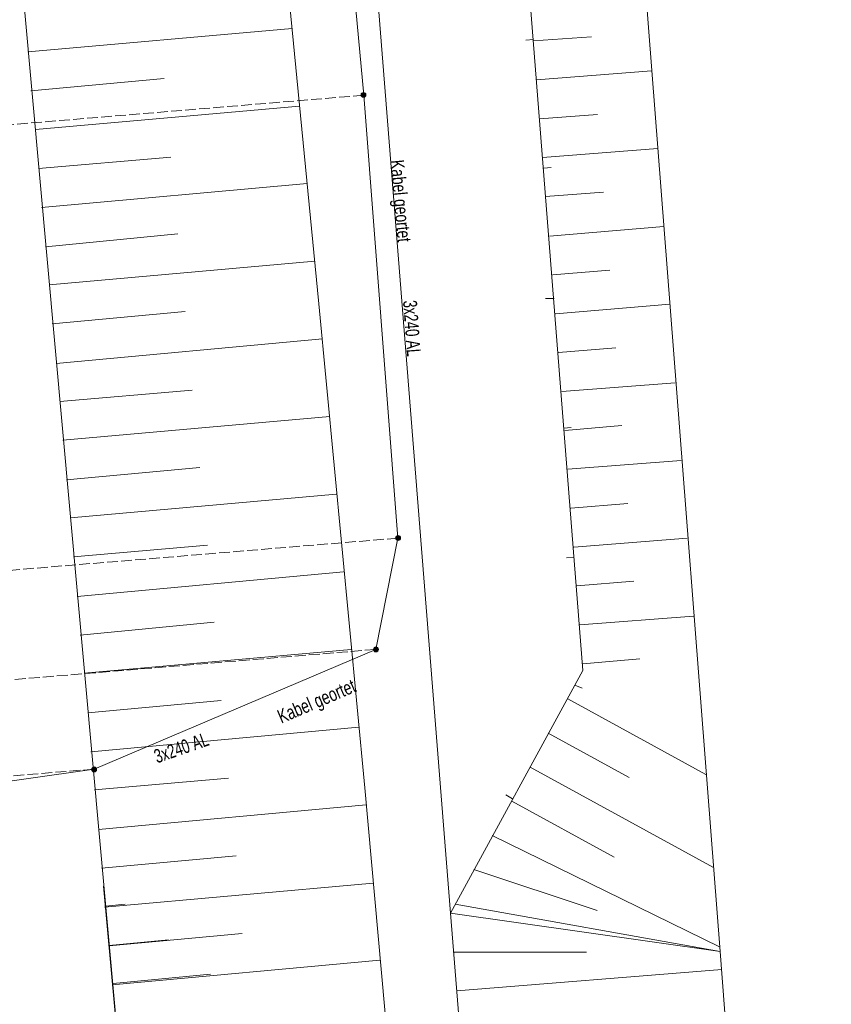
# Model space of a CAD drawing. Header units: metres. Extents: x -740 to 758, y -633 to 854.
# Tile 147 of 256: x -304 to -272, y -38 to 0. Entities that reach past the tile are written whole.
import ezdxf

# ---------------------------------------------------------------- set-up
doc = ezdxf.new("R2010")
doc.units = ezdxf.units.M
doc.header["$MEASUREMENT"] = 0
doc.linetypes.add('416_125', pattern=[0.5408, 0.416, -0.1248])
for name, color, linetype in [('Grundkarte.LOVION', 7, 'Continuous'), ('Strom.LOVION', 7, 'Continuous'), ('StromBemass.LOVION', 7, 'Continuous')]:
    doc.layers.add(name, color=color, linetype=linetype)
doc.styles.add('ERSTELLTER_STIL_1', font='arial.ttf')

msp = doc.modelspace()

# ---------------------------------------------------------------- hatches: boundary and pattern name
at = {"layer": 'StromBemass.LOVION', "linetype": 'Continuous', "lineweight": 13}
for points in [[(-290.434, -2.973), (-290.427, -2.964), (-290.422, -2.953), (-290.418, -2.943), (-290.415, -2.931), (-290.413, -2.92), (-290.413, -2.908), (-290.415, -2.897), (-290.418, -2.886), (-290.422, -2.875), (-290.428, -2.865), (-290.435, -2.855), (-290.443, -2.847), (-290.452, -2.839), (-290.461, -2.833), (-290.472, -2.828), (-290.483, -2.825), (-290.494, -2.823), (-290.506, -2.822), (-290.517, -2.823), (-290.529, -2.825), (-290.54, -2.829), (-290.55, -2.834), (-290.56, -2.84), (-290.569, -2.847), (-290.577, -2.856), (-290.584, -2.865), (-290.589, -2.875), (-290.594, -2.886), (-290.596, -2.897), (-290.598, -2.909), (-290.598, -2.92), (-290.596, -2.932), (-290.593, -2.943), (-290.589, -2.954), (-290.583, -2.964), (-290.577, -2.974), (-290.569, -2.982), (-290.56, -2.989), (-290.55, -2.996), (-290.539, -3), (-290.528, -3.004), (-290.517, -3.006), (-290.505, -3.007), (-290.494, -3.006), (-290.482, -3.004), (-290.471, -3), (-290.461, -2.995), (-290.451, -2.989), (-290.442, -2.982)], [(-289.103, -20.024), (-289.096, -20.014), (-289.091, -20.004), (-289.086, -19.993), (-289.083, -19.981), (-289.082, -19.97), (-289.082, -19.958), (-289.083, -19.946), (-289.086, -19.935), (-289.091, -19.924), (-289.097, -19.914), (-289.103, -19.904), (-289.112, -19.895), (-289.121, -19.888), (-289.131, -19.882), (-289.141, -19.877), (-289.153, -19.873), (-289.164, -19.871), (-289.176, -19.87), (-289.188, -19.871), (-289.199, -19.873), (-289.211, -19.877), (-289.221, -19.882), (-289.231, -19.888), (-289.24, -19.896), (-289.248, -19.905), (-289.255, -19.914), (-289.261, -19.924), (-289.265, -19.935), (-289.268, -19.947), (-289.269, -19.959), (-289.269, -19.97), (-289.268, -19.982), (-289.265, -19.993), (-289.261, -20.004), (-289.255, -20.015), (-289.248, -20.024), (-289.24, -20.033), (-289.231, -20.04), (-289.221, -20.047), (-289.21, -20.052), (-289.199, -20.055), (-289.187, -20.057), (-289.175, -20.058), (-289.164, -20.057), (-289.152, -20.055), (-289.141, -20.051), (-289.13, -20.046), (-289.12, -20.04), (-289.111, -20.032)], [(-289.954, -24.311), (-289.947, -24.301), (-289.941, -24.29), (-289.937, -24.279), (-289.934, -24.268), (-289.932, -24.256), (-289.932, -24.244), (-289.934, -24.232), (-289.937, -24.22), (-289.941, -24.209), (-289.947, -24.199), (-289.954, -24.189), (-289.962, -24.18), (-289.972, -24.173), (-289.982, -24.166), (-289.993, -24.161), (-290.004, -24.158), (-290.016, -24.155), (-290.028, -24.155), (-290.04, -24.156), (-290.052, -24.158), (-290.063, -24.162), (-290.074, -24.167), (-290.084, -24.173), (-290.093, -24.181), (-290.101, -24.19), (-290.108, -24.199), (-290.114, -24.21), (-290.118, -24.221), (-290.121, -24.233), (-290.123, -24.244), (-290.123, -24.256), (-290.121, -24.268), (-290.118, -24.28), (-290.114, -24.291), (-290.108, -24.301), (-290.101, -24.311), (-290.093, -24.32), (-290.083, -24.327), (-290.073, -24.334), (-290.062, -24.339), (-290.051, -24.343), (-290.039, -24.345), (-290.027, -24.345), (-290.015, -24.345), (-290.003, -24.342), (-289.992, -24.339), (-289.981, -24.334), (-289.971, -24.327), (-289.962, -24.319)], [(-300.804, -28.928), (-300.797, -28.918), (-300.792, -28.908), (-300.787, -28.897), (-300.784, -28.885), (-300.783, -28.873), (-300.783, -28.861), (-300.785, -28.85), (-300.788, -28.838), (-300.792, -28.827), (-300.798, -28.817), (-300.805, -28.807), (-300.813, -28.798), (-300.822, -28.791), (-300.832, -28.784), (-300.843, -28.779), (-300.854, -28.776), (-300.866, -28.774), (-300.878, -28.773), (-300.89, -28.774), (-300.901, -28.776), (-300.913, -28.78), (-300.923, -28.785), (-300.933, -28.791), (-300.942, -28.799), (-300.951, -28.807), (-300.958, -28.817), (-300.963, -28.828), (-300.968, -28.839), (-300.97, -28.85), (-300.972, -28.862), (-300.972, -28.874), (-300.97, -28.886), (-300.967, -28.897), (-300.963, -28.908), (-300.957, -28.919), (-300.95, -28.928), (-300.942, -28.937), (-300.933, -28.944), (-300.923, -28.951), (-300.912, -28.956), (-300.901, -28.959), (-300.889, -28.962), (-300.877, -28.962), (-300.865, -28.961), (-300.854, -28.959), (-300.842, -28.955), (-300.832, -28.95), (-300.822, -28.944), (-300.812, -28.936)]]:
    msp.add_hatch(color=7, dxfattribs=at).paths.add_polyline_path(points)

# ---------------------------------------------------------------- linework, layer by layer
at = {"layer": 'Grundkarte.LOVION', "color": 7, "linetype": 'Continuous', "lineweight": 13}
for points in [[(-285.118, 72.052), (-281.698, 27.402), (-281.325, 22.68), (-276.783, -35.869), (-287.153, -34.4), (-276.783, -35.869), (-275.947, -46.841), (-274.067, -46.717), (-273.424, -55.107), (-283.39, -55.963), (-283.233, -57.869)], [(-294.706, 60.386), (-291.462, 19.65), (-281.325, 22.68), (-291.462, 19.65), (-284.759, 9.133), (-282.066, -25.066), (-287.153, -34.4), (-285.418, -56.072), (-283.39, -55.963), (-273.424, -55.107), (-272.499, -66.691)], [(-288.924, -46.514), (-290.462, -29.581), (-292.223, -10.956), (-293.397, 1.047), (-293.928, 7.084), (-294.398, 11.885), (-294.719, 16.08), (-295.055, 20.126), (-295.409, 24.348), (-295.557, 26.461), (-296.058, 32.796), (-296.153, 38.905), (-296.275, 41.967), (-296.432, 47.804), (-296.469, 49.396), (-296.484, 50.754), (-296.492, 52.054), (-296.483, 53.769), (-296.423, 58.297)], [(-299.495, -44.503), (-305.587, 22.643), (-295.055, 20.126), (-305.587, 22.643), (-304.789, 23.549), (-304.393, 24.031), (-304.044, 24.39), (-303.844, 24.764), (-303.75, 25.01), (-303.444, 25.513), (-303.323, 25.791), (-303.018, 26.293), (-302.929, 26.598), (-302.899, 26.896), (-302.811, 27.2), (-302.625, 28.016), (-302.489, 28.444), (-302.509, 28.944), (-302.513, 29.594), (-302.495, 30.009), (-302.49, 30.867), (-304.083, 48.977)], [(-303.427, -1.263), (-293.26, -0.358)], [(-283.962, -0.838), (-281.731, -0.679)], [(-283.845, -2.334), (-279.416, -1.989)], [(-303.31, -2.759), (-298.184, -2.288)], [(-303.135, -4.249), (-292.968, -3.344)], [(-283.728, -3.83), (-281.498, -3.671)], [(-283.612, -5.326), (-279.182, -4.981)], [(-303.018, -5.745), (-297.919, -5.306)], [(-302.902, -7.241), (-292.676, -6.33)], [(-283.495, -6.822), (-281.264, -6.663)], [(-302.753, -8.764), (-297.659, -8.266)], [(-283.346, -8.344), (-278.949, -7.973)], [(-302.61, -10.227), (-292.384, -9.316)], [(-283.229, -9.84), (-281.031, -9.655)], [(-283.113, -11.336), (-278.715, -10.965)], [(-302.493, -11.723), (-297.367, -11.252)], [(-302.344, -13.246), (-292.092, -12.302)], [(-282.996, -12.832), (-280.797, -12.646)], [(-282.879, -14.328), (-278.508, -13.989)], [(-302.201, -14.709), (-297.101, -14.27)], [(-302.084, -16.205), (-291.8, -15.289)], [(-282.762, -15.824), (-280.564, -15.638)], [(-282.646, -17.32), (-278.275, -16.981)], [(-301.935, -17.728), (-296.809, -17.256)], [(-301.792, -19.192), (-291.566, -18.28)], [(-282.529, -18.816), (-280.331, -18.63)], [(-282.412, -20.311), (-278.042, -19.973)], [(-301.676, -20.688), (-296.517, -20.242)], [(-301.527, -22.21), (-291.274, -21.267)], [(-282.296, -21.807), (-280.097, -21.622)], [(-282.179, -23.303), (-277.808, -22.965)], [(-301.41, -23.706), (-296.257, -23.202)], [(-301.267, -25.17), (-290.982, -24.253)], [(-282.062, -24.799), (-279.864, -24.614)], [(-301.118, -26.692), (-295.992, -26.22)], [(-282.639, -26.156), (-277.33, -29.066)], [(-301.001, -28.188), (-290.691, -27.239)], [(-283.397, -27.472), (-280.275, -29.176)], [(-284.097, -28.781), (-277.039, -32.643)], [(-300.858, -29.652), (-295.7, -29.207)], [(-300.709, -31.174), (-290.399, -30.225)], [(-284.796, -30.091), (-280.861, -32.248)], [(-285.554, -31.407), (-276.8, -35.693)], [(-300.593, -32.67), (-295.408, -32.193)], [(-286.254, -32.716), (-281.518, -34.293)], [(-300.476, -34.166), (-290.133, -33.243)], [(-289.267, -42.608), (-288.89, -46.472), (-289.319, -47.519), (-289.775, -48.598), (-289.97, -49.031), (-290.169, -49.405), (-290.496, -49.998), (-290.907, -50.63), (-291.244, -51.106), (-291.482, -51.395), (-292.022, -51.921), (-292.324, -52.157), (-292.462, -52.26), (-292.626, -52.394), (-292.96, -52.604), (-299.21, -47.629), (-300.516, -33.363)], [(-300.442, -34.124), (-299.68, -34.05)], [(-286.98, -34.058), (-276.783, -35.869)], [(-300.301, -35.656), (-295.175, -35.185)], [(-300.293, -35.646), (-298.009, -35.423)], [(-287.036, -35.896), (-281.923, -35.899)], [(-300.184, -37.152), (-289.873, -36.203)], [(-300.15, -37.11), (-296.402, -36.744)], [(-286.92, -37.392), (-276.714, -36.572)]]:
    msp.add_lwpolyline(points, dxfattribs=at)
at = {"layer": 'Grundkarte.LOVION', "color": 253, "linetype": 'Continuous', "lineweight": 18}
for points in [[(-283.233, -57.869), (-283.39, -55.963), (-285.418, -56.072), (-287.153, -34.4), (-291.462, 19.65), (-294.706, 60.386)], [(-294.706, 60.386), (-291.462, 19.65), (-287.153, -34.4), (-285.418, -56.072), (-283.39, -55.963), (-283.233, -57.869)]]:
    msp.add_lwpolyline(points, dxfattribs=at)
at = {"layer": 'Grundkarte.LOVION', "color": 8, "linetype": 'Continuous', "lineweight": 18}
msp.add_lwpolyline([(-285.418, -56.072), (-283.39, -55.963), (-283.233, -57.869), (-283.39, -55.963), (-285.418, -56.072), (-287.153, -34.4), (-291.462, 19.65), (-294.706, 60.386), (-291.462, 19.65), (-287.153, -34.4)], close=True, dxfattribs=at)
for points in [[(-287.153, -34.4), (-282.066, -25.066), (-284.759, 9.133), (-291.462, 19.65)], [(-284.26, -0.808), (-283.967, -0.779)], [(-283.279, -5.707), (-283.571, -5.736)], [(-283.495, -10.753), (-283.17, -10.75)], [(-282.508, -15.71), (-282.8, -15.739)], [(-282.697, -20.724), (-282.404, -20.695)], [(-282.088, -25.748), (-282.366, -25.627)], [(-285.027, -29.848), (-284.775, -30)], [(-287.153, -34.4), (-285.418, -56.072)]]:
    msp.add_lwpolyline(points, dxfattribs=at)
at = {"layer": 'Strom.LOVION', "color": 1, "linetype": 'Continuous', "lineweight": 18}
msp.add_lwpolyline([(-295.683, 59.197), (-295.324, 49.02), (-294.446, 42.161), (-294.142, 37.387), (-293.513, 29.439), (-291.586, 10.032), (-291.41, 6.872), (-290.496, -2.925), (-289.185, -19.969), (-290.037, -24.249), (-300.877, -28.856), (-306.212, -29.614), (-316.593, -30.451)], dxfattribs=at)
at = {"layer": 'StromBemass.LOVION', "color": 7, "linetype": '416_125', "lineweight": 13}
for points in [[(-290.496, -2.925), (-321.308, -5.494), (-321.324, -5.481)], [(-289.185, -19.969), (-319.896, -22.513), (-319.545, -26.705)], [(-290.037, -24.249), (-319.545, -26.705), (-319.421, -28.127)], [(-300.877, -28.856), (-316.914, -30.187)]]:
    msp.add_lwpolyline(points, dxfattribs=at)
at = {"layer": 'StromBemass.LOVION', "color": 7, "linetype": 'Continuous', "lineweight": 13}
for centre, radius in [((-290.506, -2.914), 0.0924), ((-289.176, -19.964), 0.0939), ((-290.028, -24.25), 0.0954), ((-300.877, -28.868), 0.0947)]:
    msp.add_circle(centre, radius, dxfattribs=at)

# ---------------------------------------------------------------- texts
at = {"layer": 'Strom.LOVION', "color": 1, "linetype": 'Continuous', "lineweight": 18, "attachment_point": 7, "style": 'ERSTELLTER_STIL_1'}
for s, insert, char_height, rotation in [('{\\A1;\\W0.71557x;Kabel geortet}', (-289.642, -5.453), 0.53355, 275.2456), ('{\\A1;\\W0.68548x;3x240 AL }', (-288.994, -10.839), 0.53354, 274.2454), ('{\\A1;\\W0.71558x;Kabel geortet}', (-293.607, -27.258), 0.53354, 23.2399), ('{\\A1;\\W0.68548x;3x240 AL }', (-298.451, -28.647), 0.53355, 19.2431)]:
    msp.add_mtext(s, dxfattribs=dict(at, insert=insert, char_height=char_height, rotation=rotation))

doc.saveas('drawing.dxf')
